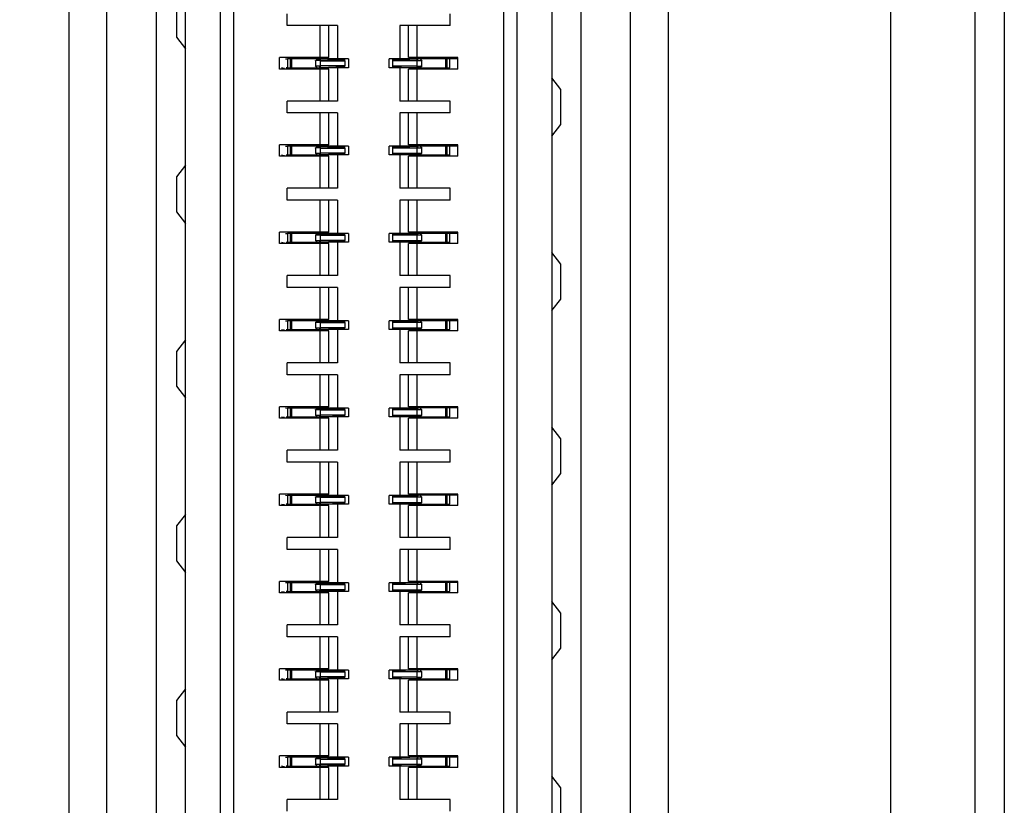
# Model space of a CAD drawing. Header units: inches. Extents: x 0 to 22, y 0 to 17.
# Tile 7 of 41: x 3.346 to 4.012, y 7.735 to 8.267. Entities that reach past the tile are written whole.
import ezdxf

# ---------------------------------------------------------------- set-up
doc = ezdxf.new("R2010")
doc.units = ezdxf.units.IN
doc.header["$LTSCALE"] = 1.21
doc.header["$MEASUREMENT"] = 0
doc.layers.get('0').update_dxf_attribs({"linetype": 'CONTINUOUS'})
doc.layers.add('DIMENSIONS', color=7, linetype='CONTINUOUS')
doc.styles.get("Standard").update_dxf_attribs({"font": 'txt', "width": 0.8})
doc.dimstyles.new('DIMSTYLE_1', dxfattribs={"dimtxt": 0.125, "dimasz": 0.18, "dimexe": 0.18, "dimexo": 0.0625, "dimgap": 0.09, "dimtad": 0, "dimtih": 1, "dimtoh": 1, "dimdec": 3, "dimzin": 4, "dimdsep": 46, "dimtxsty": 'STANDARD', "dimblk": '_FILLED', "dimblk1": '_FILLED', "dimblk2": '_FILLED', "dimcen": 0.09, "dimadec": 0, "dimazin": 0, "dimtp": 0.01, "dimtm": 0.01, "dimtfac": 1, "dimtdec": 3, "dimtofl": 0, "dimtmove": 0, "dimatfit": 3, "dimldrblk": '_FILLED', "dimfxl": 1, "dimtolj": 1, "dimtzin": 4, "dimarcsym": 0})

# ---------------------------------------------------------------- blocks, each defined once
blk = doc.blocks.new('*D3')
at = {"layer": 'DIMENSIONS', "color": 2, "linetype": 'CONTINUOUS'}
blk.add_line((3.3946, 9.15266), (2.54481, 9.15266), dxfattribs=at)
at = {"layer": 'DIMENSIONS', "color": 2, "linetype": 'CONTINUOUS', "insert": (2.48231, 9.21516), "char_height": 0.125, "width": 1.325, "attachment_point": 3, "line_spacing_factor": 0.9}
blk.add_mtext('2.500{\\Ftxt.shx;\\W1.000000;\\H0.125000; }[63.51]', dxfattribs=at)
blk = doc.blocks.new('_FILLED')
at = {"color": 0, "linetype": 'BYBLOCK'}
blk.add_solid([(0, 0), (-1, 0.1736), (-1, -0.1736)], dxfattribs=at)
blk = doc.blocks.new('*D4')
at = {"layer": 'DIMENSIONS', "color": 2, "linetype": 'CONTINUOUS'}
blk.add_line((3.45471, 9.79066), (2.54481, 9.79066), dxfattribs=at)
at = {"layer": 'DIMENSIONS', "color": 2, "linetype": 'CONTINUOUS', "insert": (2.48231, 9.85316), "char_height": 0.125, "width": 1.325, "attachment_point": 3, "line_spacing_factor": 0.9}
blk.add_mtext('3.138{\\Ftxt.shx;\\W1.000000;\\H0.125000; }[79.72]', dxfattribs=at)
blk = doc.blocks.new('*D5')
at = {"layer": 'DIMENSIONS', "color": 2, "linetype": 'CONTINUOUS'}
blk.add_line((3.45471, 10.50554), (2.54481, 10.50554), dxfattribs=at)
at = {"layer": 'DIMENSIONS', "color": 2, "linetype": 'CONTINUOUS', "insert": (2.48231, 10.56804), "char_height": 0.125, "width": 1.325, "attachment_point": 3, "line_spacing_factor": 0.9}
blk.add_mtext('3.853{\\Ftxt.shx;\\W1.000000;\\H0.125000; }[97.88]', dxfattribs=at)

msp = doc.modelspace()

# ---------------------------------------------------------------- linework, layer by layer
at = {"color": 6, "linetype": 'CONTINUOUS'}
for p, q in [((4.01231, 11.59618), (4.01231, 6.53018)), ((3.93531, 11.51918), (3.93531, 6.60718)), ((3.75937, 7.23731), (3.75937, 9.17826)), ((3.40504, 7.39502), (3.40504, 9.02078)), ((3.6826, 7.42727), (3.6826, 8.98829)), ((3.48181, 8.95428), (3.48181, 7.46129)), ((3.45228, 8.27865), (3.45228, 8.25503)), ((3.52709, 8.2628), (3.52709, 8.27087)), ((3.63732, 8.2628), (3.63732, 8.27087)), ((3.56114, 8.2628), (3.52709, 8.2628)), ((3.54933, 8.24115), (3.54933, 8.2628)), ((3.55524, 8.24115), (3.55524, 8.2628)), ((3.56114, 8.2628), (3.56114, 8.24036)), ((3.63732, 8.2628), (3.60327, 8.2628)), ((3.60327, 8.2628), (3.60327, 8.24036)), ((3.60917, 8.24115), (3.60917, 8.2628)), ((3.61508, 8.24115), (3.61508, 8.2628)), ((3.45228, 8.25503), (3.45819, 8.24715)), ((3.55524, 8.24115), (3.52177, 8.24115)), ((3.52177, 8.23347), (3.52177, 8.24115)), ((3.52589, 8.24038), (3.52722, 8.24031)), ((3.54741, 8.24026), (3.52721, 8.24026)), ((3.52722, 8.24031), (3.52722, 8.23631)), ((3.52722, 8.23631), (3.52722, 8.23431)), ((3.53024, 8.23436), (3.53024, 8.24026)), ((3.54633, 8.23923), (3.5462, 8.2391)), ((3.54631, 8.23908), (3.54631, 8.23554)), ((3.54631, 8.23554), (3.54969, 8.23554)), ((3.54741, 8.23436), (3.54631, 8.23554)), ((3.54969, 8.23554), (3.54877, 8.23436)), ((3.54969, 8.23554), (3.54969, 8.23908)), ((3.56859, 8.24026), (3.56607, 8.24026)), ((3.56862, 8.24026), (3.56862, 8.23436)), ((3.59579, 8.24026), (3.59579, 8.23436)), ((3.59834, 8.24026), (3.59599, 8.24026)), ((3.64264, 8.24115), (3.60917, 8.24115)), ((3.61472, 8.23908), (3.61564, 8.24026)), ((3.6181, 8.23908), (3.61472, 8.23908)), ((3.61472, 8.23908), (3.61472, 8.23554)), ((3.64264, 8.24036), (3.61564, 8.24026)), ((3.617, 8.24026), (3.6181, 8.23908)), ((3.61804, 8.23535), (3.61819, 8.2355)), ((3.6181, 8.23554), (3.6181, 8.23908)), ((3.63417, 8.24026), (3.63417, 8.23436)), ((3.64264, 8.23347), (3.64264, 8.24115)), ((3.55524, 8.23347), (3.52177, 8.23347)), ((3.52536, 8.23387), (3.5233, 8.2342)), ((3.52722, 8.23431), (3.52629, 8.23426)), ((3.52721, 8.23436), (3.54877, 8.23436)), ((3.54933, 8.21182), (3.54933, 8.23347)), ((3.55524, 8.21182), (3.55524, 8.23347)), ((3.56114, 8.23426), (3.56114, 8.21182)), ((3.56859, 8.23436), (3.56607, 8.23436)), ((3.59834, 8.23436), (3.59599, 8.23436)), ((3.60327, 8.23426), (3.60327, 8.21182)), ((3.64264, 8.23347), (3.60917, 8.23347)), ((3.60917, 8.21182), (3.60917, 8.23347)), ((3.61508, 8.21182), (3.61508, 8.23347)), ((3.61714, 8.23436), (3.6372, 8.23436)), ((3.71213, 8.21959), (3.70622, 8.22747)), ((3.71213, 8.19597), (3.71213, 8.21959)), ((3.56114, 8.21182), (3.52709, 8.21182)), ((3.52709, 8.20375), (3.52709, 8.21182)), ((3.63732, 8.21182), (3.60327, 8.21182)), ((3.63732, 8.20375), (3.63732, 8.21182)), ((3.56114, 8.20375), (3.52709, 8.20375)), ((3.54933, 8.18209), (3.54933, 8.20375)), ((3.55524, 8.18209), (3.55524, 8.20375)), ((3.56114, 8.20375), (3.56114, 8.18131)), ((3.63732, 8.20375), (3.60327, 8.20375)), ((3.60327, 8.20375), (3.60327, 8.18131)), ((3.60917, 8.18209), (3.60917, 8.20375)), ((3.61508, 8.18209), (3.61508, 8.20375)), ((3.70622, 8.1881), (3.71213, 8.19597)), ((3.55524, 8.18209), (3.52177, 8.18209)), ((3.52177, 8.17442), (3.52177, 8.18209)), ((3.64264, 8.18209), (3.60917, 8.18209)), ((3.64264, 8.17442), (3.64264, 8.18209)), ((3.52536, 8.17481), (3.5233, 8.17515)), ((3.52589, 8.18132), (3.52722, 8.18126)), ((3.52722, 8.17525), (3.52629, 8.1752)), ((3.54741, 8.18121), (3.52721, 8.18121)), ((3.52721, 8.1753), (3.54877, 8.1753)), ((3.52722, 8.18126), (3.52722, 8.17725)), ((3.52722, 8.17725), (3.52722, 8.17525)), ((3.53024, 8.1753), (3.53024, 8.18121)), ((3.54633, 8.18018), (3.5462, 8.18004)), ((3.54631, 8.18003), (3.54631, 8.17648)), ((3.54631, 8.17648), (3.54969, 8.17648)), ((3.54741, 8.1753), (3.54631, 8.17648)), ((3.54969, 8.17648), (3.54877, 8.1753)), ((3.54969, 8.17648), (3.54969, 8.18003)), ((3.56114, 8.1752), (3.56114, 8.15276)), ((3.56859, 8.18121), (3.56607, 8.18121)), ((3.56859, 8.1753), (3.56607, 8.1753)), ((3.56862, 8.18121), (3.56862, 8.1753)), ((3.59579, 8.18121), (3.59579, 8.1753)), ((3.59834, 8.18121), (3.59599, 8.18121)), ((3.59834, 8.1753), (3.59599, 8.1753)), ((3.60327, 8.1752), (3.60327, 8.15276)), ((3.61472, 8.18003), (3.61564, 8.18121)), ((3.6181, 8.18003), (3.61472, 8.18003)), ((3.61472, 8.18003), (3.61472, 8.17648)), ((3.64264, 8.18131), (3.61564, 8.18121)), ((3.617, 8.18121), (3.6181, 8.18003)), ((3.61714, 8.1753), (3.6372, 8.1753)), ((3.61804, 8.17629), (3.61819, 8.17645)), ((3.6181, 8.17648), (3.6181, 8.18003)), ((3.63417, 8.18121), (3.63417, 8.1753)), ((3.45819, 8.16841), (3.45228, 8.16054)), ((3.55524, 8.17442), (3.52177, 8.17442)), ((3.54933, 8.15276), (3.54933, 8.17442)), ((3.55524, 8.15276), (3.55524, 8.17442)), ((3.64264, 8.17442), (3.60917, 8.17442)), ((3.60917, 8.15276), (3.60917, 8.17442)), ((3.61508, 8.15276), (3.61508, 8.17442)), ((3.45228, 8.16054), (3.45228, 8.13692)), ((3.56114, 8.15276), (3.52709, 8.15276)), ((3.52709, 8.14469), (3.52709, 8.15276)), ((3.63732, 8.15276), (3.60327, 8.15276)), ((3.63732, 8.14469), (3.63732, 8.15276)), ((3.56114, 8.14469), (3.52709, 8.14469)), ((3.54933, 8.12304), (3.54933, 8.14469)), ((3.55524, 8.12304), (3.55524, 8.14469)), ((3.56114, 8.14469), (3.56114, 8.12225)), ((3.63732, 8.14469), (3.60327, 8.14469)), ((3.60327, 8.14469), (3.60327, 8.12225)), ((3.60917, 8.12304), (3.60917, 8.14469)), ((3.61508, 8.12304), (3.61508, 8.14469)), ((3.45228, 8.13692), (3.45819, 8.12904)), ((3.55524, 8.12304), (3.52177, 8.12304)), ((3.52177, 8.11536), (3.52177, 8.12304)), ((3.52589, 8.12227), (3.52722, 8.1222)), ((3.54741, 8.12215), (3.52721, 8.12215)), ((3.52722, 8.1222), (3.52722, 8.1182)), ((3.53024, 8.11625), (3.53024, 8.12215)), ((3.56859, 8.12215), (3.56607, 8.12215)), ((3.56862, 8.12215), (3.56862, 8.11625)), ((3.59579, 8.12215), (3.59579, 8.11625)), ((3.59834, 8.12215), (3.59599, 8.12215)), ((3.64264, 8.12304), (3.60917, 8.12304)), ((3.61472, 8.12097), (3.61564, 8.12215)), ((3.64264, 8.12225), (3.61564, 8.12215)), ((3.617, 8.12215), (3.6181, 8.12097)), ((3.63417, 8.12215), (3.63417, 8.11625)), ((3.64264, 8.11536), (3.64264, 8.12304)), ((3.55524, 8.11536), (3.52177, 8.11536)), ((3.52536, 8.11576), (3.5233, 8.11609)), ((3.52722, 8.1162), (3.52629, 8.11615)), ((3.52721, 8.11625), (3.54877, 8.11625)), ((3.52722, 8.1182), (3.52722, 8.1162)), ((3.54633, 8.12112), (3.5462, 8.12099)), ((3.54631, 8.12097), (3.54631, 8.11743)), ((3.54631, 8.11743), (3.54969, 8.11743)), ((3.54741, 8.11625), (3.54631, 8.11743)), ((3.54969, 8.11743), (3.54877, 8.11625)), ((3.54933, 8.09371), (3.54933, 8.11536)), ((3.54969, 8.11743), (3.54969, 8.12097)), ((3.55524, 8.09371), (3.55524, 8.11536)), ((3.56114, 8.11615), (3.56114, 8.09371)), ((3.56859, 8.11625), (3.56607, 8.11625)), ((3.59834, 8.11625), (3.59599, 8.11625)), ((3.60327, 8.11615), (3.60327, 8.09371)), ((3.64264, 8.11536), (3.60917, 8.11536)), ((3.60917, 8.09371), (3.60917, 8.11536)), ((3.6181, 8.12097), (3.61472, 8.12097)), ((3.61472, 8.12097), (3.61472, 8.11743)), ((3.61508, 8.09371), (3.61508, 8.11536)), ((3.61714, 8.11625), (3.6372, 8.11625)), ((3.61804, 8.11724), (3.61819, 8.11739)), ((3.6181, 8.11743), (3.6181, 8.12097)), ((3.71213, 8.10148), (3.70622, 8.10936)), ((3.71213, 8.07786), (3.71213, 8.10148)), ((3.56114, 8.09371), (3.52709, 8.09371)), ((3.52709, 8.08564), (3.52709, 8.09371)), ((3.63732, 8.09371), (3.60327, 8.09371)), ((3.63732, 8.08564), (3.63732, 8.09371)), ((3.56114, 8.08564), (3.52709, 8.08564)), ((3.54933, 8.06398), (3.54933, 8.08564)), ((3.55524, 8.06398), (3.55524, 8.08564)), ((3.56114, 8.08564), (3.56114, 8.0632)), ((3.63732, 8.08564), (3.60327, 8.08564)), ((3.60327, 8.08564), (3.60327, 8.0632)), ((3.60917, 8.06398), (3.60917, 8.08564)), ((3.61508, 8.06398), (3.61508, 8.08564)), ((3.70622, 8.06999), (3.71213, 8.07786)), ((3.55524, 8.06398), (3.52177, 8.06398)), ((3.52177, 8.05631), (3.52177, 8.06398)), ((3.52589, 8.06321), (3.52722, 8.06315)), ((3.54741, 8.0631), (3.52721, 8.0631)), ((3.52722, 8.06315), (3.52722, 8.05914)), ((3.53024, 8.05719), (3.53024, 8.0631)), ((3.54633, 8.06207), (3.5462, 8.06193)), ((3.54631, 8.06192), (3.54631, 8.05837)), ((3.54969, 8.05837), (3.54969, 8.06192)), ((3.56859, 8.0631), (3.56607, 8.0631)), ((3.56862, 8.0631), (3.56862, 8.05719)), ((3.59579, 8.0631), (3.59579, 8.05719)), ((3.59834, 8.0631), (3.59599, 8.0631)), ((3.64264, 8.06398), (3.60917, 8.06398)), ((3.61472, 8.06192), (3.61564, 8.0631)), ((3.6181, 8.06192), (3.61472, 8.06192)), ((3.61472, 8.06192), (3.61472, 8.05837)), ((3.64264, 8.0632), (3.61564, 8.0631)), ((3.617, 8.0631), (3.6181, 8.06192)), ((3.6181, 8.05837), (3.6181, 8.06192)), ((3.63417, 8.0631), (3.63417, 8.05719)), ((3.64264, 8.05631), (3.64264, 8.06398)), ((3.55524, 8.05631), (3.52177, 8.05631)), ((3.52536, 8.0567), (3.5233, 8.05704)), ((3.52722, 8.05714), (3.52629, 8.05709)), ((3.52721, 8.05719), (3.54877, 8.05719)), ((3.52722, 8.05914), (3.52722, 8.05714)), ((3.54631, 8.05837), (3.54969, 8.05837)), ((3.54741, 8.05719), (3.54631, 8.05837)), ((3.54969, 8.05837), (3.54877, 8.05719)), ((3.54933, 8.03465), (3.54933, 8.05631)), ((3.55524, 8.03465), (3.55524, 8.05631)), ((3.56114, 8.05709), (3.56114, 8.03465)), ((3.56859, 8.05719), (3.56607, 8.05719)), ((3.59834, 8.05719), (3.59599, 8.05719)), ((3.60327, 8.05709), (3.60327, 8.03465)), ((3.64264, 8.05631), (3.60917, 8.05631)), ((3.60917, 8.03465), (3.60917, 8.05631)), ((3.61508, 8.03465), (3.61508, 8.05631)), ((3.61714, 8.05719), (3.6372, 8.05719)), ((3.61804, 8.05818), (3.61819, 8.05834)), ((3.45819, 8.0503), (3.45228, 8.04243)), ((3.45228, 8.04243), (3.45228, 8.01881)), ((3.56114, 8.03465), (3.52709, 8.03465)), ((3.52709, 8.02658), (3.52709, 8.03465)), ((3.63732, 8.03465), (3.60327, 8.03465)), ((3.63732, 8.02658), (3.63732, 8.03465)), ((3.56114, 8.02658), (3.52709, 8.02658)), ((3.54933, 8.00493), (3.54933, 8.02658)), ((3.55524, 8.00493), (3.55524, 8.02658)), ((3.56114, 8.02658), (3.56114, 8.00414)), ((3.63732, 8.02658), (3.60327, 8.02658)), ((3.60327, 8.02658), (3.60327, 8.00414)), ((3.60917, 8.00493), (3.60917, 8.02658)), ((3.61508, 8.00493), (3.61508, 8.02658)), ((3.45228, 8.01881), (3.45819, 8.01093)), ((3.55524, 8.00493), (3.52177, 8.00493)), ((3.52177, 7.99725), (3.52177, 8.00493)), ((3.52589, 8.00416), (3.52722, 8.00409)), ((3.54741, 8.00404), (3.52721, 8.00404)), ((3.52722, 8.00409), (3.52722, 8.00009)), ((3.53024, 7.99814), (3.53024, 8.00404)), ((3.54633, 8.00301), (3.5462, 8.00288)), ((3.54631, 8.00286), (3.54631, 7.99932)), ((3.54969, 7.99932), (3.54969, 8.00286)), ((3.56859, 8.00404), (3.56607, 8.00404)), ((3.56862, 8.00404), (3.56862, 7.99814)), ((3.59579, 8.00404), (3.59579, 7.99814)), ((3.59834, 8.00404), (3.59599, 8.00404)), ((3.64264, 8.00493), (3.60917, 8.00493)), ((3.61472, 8.00286), (3.61564, 8.00404)), ((3.6181, 8.00286), (3.61472, 8.00286)), ((3.61472, 8.00286), (3.61472, 7.99932)), ((3.64264, 8.00414), (3.61564, 8.00404)), ((3.617, 8.00404), (3.6181, 8.00286)), ((3.6181, 7.99932), (3.6181, 8.00286)), ((3.63417, 8.00404), (3.63417, 7.99814)), ((3.64264, 7.99725), (3.64264, 8.00493)), ((3.55524, 7.99725), (3.52177, 7.99725)), ((3.52536, 7.99764), (3.5233, 7.99798)), ((3.52722, 7.99809), (3.52629, 7.99804)), ((3.52721, 7.99814), (3.54877, 7.99814)), ((3.52722, 8.00009), (3.52722, 7.99809)), ((3.54631, 7.99932), (3.54969, 7.99932)), ((3.54741, 7.99814), (3.54631, 7.99932)), ((3.54969, 7.99932), (3.54877, 7.99814)), ((3.54933, 7.9756), (3.54933, 7.99725)), ((3.55524, 7.9756), (3.55524, 7.99725)), ((3.56114, 7.99804), (3.56114, 7.9756)), ((3.56859, 7.99814), (3.56607, 7.99814)), ((3.59834, 7.99814), (3.59599, 7.99814)), ((3.60327, 7.99804), (3.60327, 7.9756)), ((3.64264, 7.99725), (3.60917, 7.99725)), ((3.60917, 7.9756), (3.60917, 7.99725)), ((3.61508, 7.9756), (3.61508, 7.99725)), ((3.61714, 7.99814), (3.6372, 7.99814)), ((3.61804, 7.99913), (3.61819, 7.99928)), ((3.71213, 7.98337), (3.70622, 7.99125)), ((3.71213, 7.95975), (3.71213, 7.98337)), ((3.56114, 7.9756), (3.52709, 7.9756)), ((3.52709, 7.96753), (3.52709, 7.9756)), ((3.63732, 7.9756), (3.60327, 7.9756)), ((3.63732, 7.96753), (3.63732, 7.9756)), ((3.56114, 7.96753), (3.52709, 7.96753)), ((3.54933, 7.94587), (3.54933, 7.96753)), ((3.55524, 7.94587), (3.55524, 7.96753)), ((3.56114, 7.96753), (3.56114, 7.94509)), ((3.63732, 7.96753), (3.60327, 7.96753)), ((3.60327, 7.96753), (3.60327, 7.94509)), ((3.60917, 7.94587), (3.60917, 7.96753)), ((3.61508, 7.94587), (3.61508, 7.96753)), ((3.70622, 7.95188), (3.71213, 7.95975)), ((3.55524, 7.94587), (3.52177, 7.94587)), ((3.52177, 7.9382), (3.52177, 7.94587)), ((3.52589, 7.9451), (3.52722, 7.94504)), ((3.54741, 7.94499), (3.52721, 7.94499)), ((3.52722, 7.94504), (3.52722, 7.94103)), ((3.53024, 7.93908), (3.53024, 7.94499)), ((3.54633, 7.94396), (3.5462, 7.94382)), ((3.54631, 7.94381), (3.54631, 7.94026)), ((3.54969, 7.94026), (3.54969, 7.94381)), ((3.56859, 7.94499), (3.56607, 7.94499)), ((3.56862, 7.94499), (3.56862, 7.93908)), ((3.59579, 7.94499), (3.59579, 7.93908)), ((3.59834, 7.94499), (3.59599, 7.94499)), ((3.64264, 7.94587), (3.60917, 7.94587)), ((3.61472, 7.94381), (3.61564, 7.94499)), ((3.6181, 7.94381), (3.61472, 7.94381)), ((3.61472, 7.94381), (3.61472, 7.94026)), ((3.64264, 7.94509), (3.61564, 7.94499)), ((3.617, 7.94499), (3.6181, 7.94381)), ((3.6181, 7.94026), (3.6181, 7.94381)), ((3.63417, 7.94499), (3.63417, 7.93908)), ((3.64264, 7.9382), (3.64264, 7.94587)), ((3.55524, 7.9382), (3.52177, 7.9382)), ((3.52536, 7.93859), (3.5233, 7.93893)), ((3.52722, 7.93903), (3.52629, 7.93898)), ((3.52721, 7.93908), (3.54877, 7.93908)), ((3.52722, 7.94103), (3.52722, 7.93903)), ((3.54631, 7.94026), (3.54969, 7.94026)), ((3.54741, 7.93908), (3.54631, 7.94026)), ((3.54969, 7.94026), (3.54877, 7.93908)), ((3.54933, 7.91654), (3.54933, 7.9382)), ((3.55524, 7.91654), (3.55524, 7.9382)), ((3.56114, 7.93898), (3.56114, 7.91654)), ((3.56859, 7.93908), (3.56607, 7.93908)), ((3.59834, 7.93908), (3.59599, 7.93908)), ((3.60327, 7.93898), (3.60327, 7.91654)), ((3.64264, 7.9382), (3.60917, 7.9382)), ((3.60917, 7.91654), (3.60917, 7.9382)), ((3.61508, 7.91654), (3.61508, 7.9382)), ((3.61714, 7.93908), (3.6372, 7.93908)), ((3.61804, 7.94007), (3.61819, 7.94022)), ((3.45819, 7.93219), (3.45228, 7.92432)), ((3.45228, 7.92432), (3.45228, 7.9007)), ((3.56114, 7.91654), (3.52709, 7.91654)), ((3.52709, 7.90847), (3.52709, 7.91654)), ((3.63732, 7.91654), (3.60327, 7.91654)), ((3.63732, 7.90847), (3.63732, 7.91654)), ((3.56114, 7.90847), (3.52709, 7.90847)), ((3.54933, 7.88682), (3.54933, 7.90847)), ((3.55524, 7.88682), (3.55524, 7.90847)), ((3.56114, 7.90847), (3.56114, 7.88603)), ((3.63732, 7.90847), (3.60327, 7.90847)), ((3.60327, 7.90847), (3.60327, 7.88603)), ((3.60917, 7.88682), (3.60917, 7.90847)), ((3.61508, 7.88682), (3.61508, 7.90847)), ((3.45228, 7.9007), (3.45819, 7.89282)), ((3.55524, 7.88682), (3.52177, 7.88682)), ((3.52177, 7.87914), (3.52177, 7.88682)), ((3.52589, 7.88605), (3.52722, 7.88598)), ((3.54741, 7.88593), (3.52721, 7.88593)), ((3.52722, 7.88598), (3.52722, 7.88198)), ((3.52722, 7.88198), (3.52722, 7.87998)), ((3.53024, 7.88003), (3.53024, 7.88593)), ((3.54633, 7.8849), (3.5462, 7.88477)), ((3.54631, 7.88475), (3.54631, 7.88121)), ((3.54969, 7.88121), (3.54969, 7.88475)), ((3.56859, 7.88593), (3.56607, 7.88593)), ((3.56862, 7.88593), (3.56862, 7.88003)), ((3.59579, 7.88593), (3.59579, 7.88003)), ((3.59834, 7.88593), (3.59599, 7.88593)), ((3.64264, 7.88682), (3.60917, 7.88682)), ((3.61472, 7.88475), (3.61564, 7.88593)), ((3.6181, 7.88475), (3.61472, 7.88475)), ((3.61472, 7.88475), (3.61472, 7.88121)), ((3.64264, 7.88603), (3.61564, 7.88593)), ((3.617, 7.88593), (3.6181, 7.88475)), ((3.6181, 7.88121), (3.6181, 7.88475)), ((3.63417, 7.88593), (3.63417, 7.88003)), ((3.64264, 7.87914), (3.64264, 7.88682)), ((3.55524, 7.87914), (3.52177, 7.87914)), ((3.52536, 7.87953), (3.5233, 7.87987)), ((3.52722, 7.87998), (3.52629, 7.87993)), ((3.52721, 7.88003), (3.54877, 7.88003)), ((3.54631, 7.88121), (3.54969, 7.88121)), ((3.54741, 7.88003), (3.54631, 7.88121)), ((3.54969, 7.88121), (3.54877, 7.88003)), ((3.54933, 7.85749), (3.54933, 7.87914)), ((3.55524, 7.85749), (3.55524, 7.87914)), ((3.56114, 7.87993), (3.56114, 7.85749)), ((3.56859, 7.88003), (3.56607, 7.88003)), ((3.59834, 7.88003), (3.59599, 7.88003)), ((3.60327, 7.87993), (3.60327, 7.85749)), ((3.64264, 7.87914), (3.60917, 7.87914)), ((3.60917, 7.85749), (3.60917, 7.87914)), ((3.61508, 7.85749), (3.61508, 7.87914)), ((3.61714, 7.88003), (3.6372, 7.88003)), ((3.61804, 7.88102), (3.61819, 7.88117)), ((3.71213, 7.86526), (3.70622, 7.87314)), ((3.71213, 7.84164), (3.71213, 7.86526)), ((3.56114, 7.85749), (3.52709, 7.85749)), ((3.52709, 7.84942), (3.52709, 7.85749)), ((3.63732, 7.85749), (3.60327, 7.85749)), ((3.63732, 7.84942), (3.63732, 7.85749)), ((3.56114, 7.84942), (3.52709, 7.84942)), ((3.54933, 7.82776), (3.54933, 7.84942)), ((3.55524, 7.82776), (3.55524, 7.84942)), ((3.56114, 7.84942), (3.56114, 7.82698)), ((3.63732, 7.84942), (3.60327, 7.84942)), ((3.60327, 7.84942), (3.60327, 7.82698)), ((3.60917, 7.82776), (3.60917, 7.84942)), ((3.61508, 7.82776), (3.61508, 7.84942)), ((3.70622, 7.83377), (3.71213, 7.84164)), ((3.55524, 7.82776), (3.52177, 7.82776)), ((3.52177, 7.82009), (3.52177, 7.82776)), ((3.52589, 7.82699), (3.52722, 7.82693)), ((3.54741, 7.82688), (3.52721, 7.82688)), ((3.52722, 7.82693), (3.52722, 7.82292)), ((3.52722, 7.82292), (3.52722, 7.82092)), ((3.53024, 7.82097), (3.53024, 7.82688)), ((3.54633, 7.82585), (3.5462, 7.82571)), ((3.54631, 7.8257), (3.54631, 7.82215)), ((3.54631, 7.82215), (3.54969, 7.82215)), ((3.54741, 7.82097), (3.54631, 7.82215)), ((3.54969, 7.82215), (3.54877, 7.82097)), ((3.54969, 7.82215), (3.54969, 7.8257)), ((3.56859, 7.82688), (3.56607, 7.82688)), ((3.56862, 7.82688), (3.56862, 7.82097)), ((3.59579, 7.82688), (3.59579, 7.82097)), ((3.59834, 7.82688), (3.59599, 7.82688)), ((3.64264, 7.82776), (3.60917, 7.82776)), ((3.61472, 7.8257), (3.61564, 7.82688)), ((3.6181, 7.8257), (3.61472, 7.8257)), ((3.61472, 7.8257), (3.61472, 7.82215)), ((3.64264, 7.82698), (3.61564, 7.82688)), ((3.617, 7.82688), (3.6181, 7.8257)), ((3.61804, 7.82196), (3.61819, 7.82211)), ((3.6181, 7.82215), (3.6181, 7.8257)), ((3.63417, 7.82688), (3.63417, 7.82097)), ((3.64264, 7.82009), (3.64264, 7.82776)), ((3.55524, 7.82009), (3.52177, 7.82009)), ((3.52536, 7.82048), (3.5233, 7.82081)), ((3.52722, 7.82092), (3.52629, 7.82087)), ((3.52721, 7.82097), (3.54877, 7.82097)), ((3.54933, 7.79843), (3.54933, 7.82009)), ((3.55524, 7.79843), (3.55524, 7.82009)), ((3.56114, 7.82087), (3.56114, 7.79843)), ((3.56859, 7.82097), (3.56607, 7.82097)), ((3.59834, 7.82097), (3.59599, 7.82097)), ((3.60327, 7.82087), (3.60327, 7.79843)), ((3.64264, 7.82009), (3.60917, 7.82009)), ((3.60917, 7.79843), (3.60917, 7.82009)), ((3.61508, 7.79843), (3.61508, 7.82009)), ((3.61714, 7.82097), (3.6372, 7.82097)), ((3.45819, 7.81408), (3.45228, 7.80621)), ((3.45228, 7.80621), (3.45228, 7.78259)), ((3.56114, 7.79843), (3.52709, 7.79843)), ((3.52709, 7.79036), (3.52709, 7.79843)), ((3.63732, 7.79843), (3.60327, 7.79843)), ((3.63732, 7.79036), (3.63732, 7.79843)), ((3.56114, 7.79036), (3.52709, 7.79036)), ((3.54933, 7.76871), (3.54933, 7.79036)), ((3.55524, 7.76871), (3.55524, 7.79036)), ((3.56114, 7.79036), (3.56114, 7.76792)), ((3.63732, 7.79036), (3.60327, 7.79036)), ((3.60327, 7.79036), (3.60327, 7.76792)), ((3.60917, 7.76871), (3.60917, 7.79036)), ((3.61508, 7.76871), (3.61508, 7.79036)), ((3.45228, 7.78259), (3.45819, 7.77471)), ((3.55524, 7.76871), (3.52177, 7.76871)), ((3.52177, 7.76103), (3.52177, 7.76871)), ((3.64264, 7.76871), (3.60917, 7.76871)), ((3.64264, 7.76103), (3.64264, 7.76871)), ((3.52536, 7.76142), (3.5233, 7.76176)), ((3.52589, 7.76794), (3.52722, 7.76787)), ((3.52722, 7.76187), (3.52629, 7.76182)), ((3.54741, 7.76782), (3.52721, 7.76782)), ((3.52721, 7.76192), (3.54877, 7.76192)), ((3.52722, 7.76787), (3.52722, 7.76387)), ((3.52722, 7.76387), (3.52722, 7.76187)), ((3.53024, 7.76192), (3.53024, 7.76782)), ((3.54633, 7.76679), (3.5462, 7.76665)), ((3.54631, 7.76664), (3.54631, 7.7631)), ((3.54631, 7.7631), (3.54969, 7.7631)), ((3.54741, 7.76192), (3.54631, 7.7631)), ((3.54969, 7.7631), (3.54877, 7.76192)), ((3.54969, 7.7631), (3.54969, 7.76664)), ((3.56114, 7.76182), (3.56114, 7.73938)), ((3.56859, 7.76782), (3.56607, 7.76782)), ((3.56859, 7.76192), (3.56607, 7.76192)), ((3.56862, 7.76782), (3.56862, 7.76192)), ((3.59579, 7.76782), (3.59579, 7.76192)), ((3.59834, 7.76782), (3.59599, 7.76782)), ((3.59834, 7.76192), (3.59599, 7.76192)), ((3.60327, 7.76182), (3.60327, 7.73938)), ((3.61472, 7.76664), (3.61564, 7.76782)), ((3.6181, 7.76664), (3.61472, 7.76664)), ((3.61472, 7.76664), (3.61472, 7.7631)), ((3.64264, 7.76792), (3.61564, 7.76782)), ((3.617, 7.76782), (3.6181, 7.76664)), ((3.61714, 7.76192), (3.6372, 7.76192)), ((3.61804, 7.76291), (3.61819, 7.76306)), ((3.6181, 7.7631), (3.6181, 7.76664)), ((3.63417, 7.76782), (3.63417, 7.76192)), ((3.55524, 7.76103), (3.52177, 7.76103)), ((3.54933, 7.73938), (3.54933, 7.76103)), ((3.55524, 7.73938), (3.55524, 7.76103)), ((3.64264, 7.76103), (3.60917, 7.76103)), ((3.60917, 7.73938), (3.60917, 7.76103)), ((3.61508, 7.73938), (3.61508, 7.76103)), ((3.71213, 7.74715), (3.70622, 7.75503)), ((3.71213, 7.72353), (3.71213, 7.74715)), ((3.56114, 7.73938), (3.52709, 7.73938)), ((3.52709, 7.73131), (3.52709, 7.73938)), ((3.63732, 7.73938), (3.60327, 7.73938)), ((3.63732, 7.73131), (3.63732, 7.73938))]:
    msp.add_line(p, q, dxfattribs=at)
at = {"color": 9, "linetype": 'CONTINUOUS'}
for p, q in [((3.99248, 6.65741), (3.99248, 11.46895)), ((3.70622, 8.98829), (3.70622, 7.42727)), ((3.72591, 7.42727), (3.72591, 8.98829)), ((3.67374, 7.44256), (3.67374, 8.97301)), ((3.4385, 8.95428), (3.4385, 7.46129)), ((3.45819, 7.46129), (3.45819, 8.95428)), ((3.49067, 8.94072), (3.49067, 7.47484)), ((3.52914, 8.24026), (3.52914, 8.23436)), ((3.54877, 8.24026), (3.54969, 8.23908)), ((3.56607, 8.23908), (3.56607, 8.23554)), ((3.59834, 8.23908), (3.59834, 8.23554)), ((3.61564, 8.23436), (3.61472, 8.23554)), ((3.63527, 8.23436), (3.63527, 8.24026)), ((3.63718, 8.23831), (3.63718, 8.24032)), ((3.63718, 8.2343), (3.63718, 8.23831)), ((3.52914, 8.18121), (3.52914, 8.1753)), ((3.54877, 8.18121), (3.54969, 8.18003)), ((3.56607, 8.18003), (3.56607, 8.17648)), ((3.59834, 8.18003), (3.59834, 8.17648)), ((3.61564, 8.1753), (3.61472, 8.17648)), ((3.63527, 8.1753), (3.63527, 8.18121)), ((3.63718, 8.17926), (3.63718, 8.18126)), ((3.63718, 8.17525), (3.63718, 8.17926)), ((3.52914, 8.12215), (3.52914, 8.11625)), ((3.54877, 8.12215), (3.54969, 8.12097)), ((3.63527, 8.11625), (3.63527, 8.12215)), ((3.63718, 8.1202), (3.63718, 8.12221)), ((3.56607, 8.12097), (3.56607, 8.11743)), ((3.59834, 8.12097), (3.59834, 8.11743)), ((3.61564, 8.11625), (3.61472, 8.11743)), ((3.63718, 8.11619), (3.63718, 8.1202)), ((3.52914, 8.0631), (3.52914, 8.05719)), ((3.54877, 8.0631), (3.54969, 8.06192)), ((3.56607, 8.06192), (3.56607, 8.05837)), ((3.59834, 8.06192), (3.59834, 8.05837)), ((3.63527, 8.05719), (3.63527, 8.0631)), ((3.63718, 8.06115), (3.63718, 8.06315)), ((3.61564, 8.05719), (3.61472, 8.05837)), ((3.63718, 8.05714), (3.63718, 8.06115)), ((3.52914, 8.00404), (3.52914, 7.99814)), ((3.54877, 8.00404), (3.54969, 8.00286)), ((3.56607, 8.00286), (3.56607, 7.99932)), ((3.59834, 8.00286), (3.59834, 7.99932)), ((3.63527, 7.99814), (3.63527, 8.00404)), ((3.63718, 8.00209), (3.63718, 8.00409)), ((3.63718, 7.99808), (3.63718, 8.00209)), ((3.61564, 7.99814), (3.61472, 7.99932)), ((3.52914, 7.94499), (3.52914, 7.93908)), ((3.54877, 7.94499), (3.54969, 7.94381)), ((3.56607, 7.94381), (3.56607, 7.94026)), ((3.59834, 7.94381), (3.59834, 7.94026)), ((3.63527, 7.93908), (3.63527, 7.94499)), ((3.63718, 7.94304), (3.63718, 7.94504)), ((3.63718, 7.93903), (3.63718, 7.94304)), ((3.61564, 7.93908), (3.61472, 7.94026)), ((3.52914, 7.88593), (3.52914, 7.88003)), ((3.54877, 7.88593), (3.54969, 7.88475)), ((3.56607, 7.88475), (3.56607, 7.88121)), ((3.59834, 7.88475), (3.59834, 7.88121)), ((3.63527, 7.88003), (3.63527, 7.88593)), ((3.63718, 7.88398), (3.63718, 7.88598)), ((3.63718, 7.87997), (3.63718, 7.88398)), ((3.61564, 7.88003), (3.61472, 7.88121)), ((3.52914, 7.82688), (3.52914, 7.82097)), ((3.54877, 7.82688), (3.54969, 7.8257)), ((3.56607, 7.8257), (3.56607, 7.82215)), ((3.59834, 7.8257), (3.59834, 7.82215)), ((3.61564, 7.82097), (3.61472, 7.82215)), ((3.63527, 7.82097), (3.63527, 7.82688)), ((3.63718, 7.82493), (3.63718, 7.82693)), ((3.63718, 7.82092), (3.63718, 7.82493)), ((3.52914, 7.76782), (3.52914, 7.76192)), ((3.54877, 7.76782), (3.54969, 7.76664)), ((3.56607, 7.76664), (3.56607, 7.7631)), ((3.59834, 7.76664), (3.59834, 7.7631)), ((3.61564, 7.76192), (3.61472, 7.7631)), ((3.63527, 7.76192), (3.63527, 7.76782)), ((3.63718, 7.76587), (3.63718, 7.76787)), ((3.63718, 7.76186), (3.63718, 7.76587))]:
    msp.add_line(p, q, dxfattribs=at)
at = {"color": 7, "linetype": 'CONTINUOUS'}
for p, q in [((3.78496, 9.19978), (3.78496, 7.21591)), ((3.37945, 7.40953), (3.37945, 9.0062)), ((3.5462, 8.2391), (3.54631, 8.23908)), ((3.5467, 8.23911), (3.54621, 8.2391)), ((3.54741, 8.24026), (3.54631, 8.23908)), ((3.54631, 8.23908), (3.54633, 8.23923)), ((3.54636, 8.23923), (3.54759, 8.23972)), ((3.54874, 8.23912), (3.54639, 8.23912)), ((3.54966, 8.23913), (3.5467, 8.23911)), ((3.56607, 8.24026), (3.54741, 8.24026)), ((3.54759, 8.23972), (3.54875, 8.24029)), ((3.54969, 8.23908), (3.54874, 8.23912)), ((3.54877, 8.24026), (3.5656, 8.23967)), ((3.54877, 8.23436), (3.5656, 8.23495)), ((3.5656, 8.23967), (3.54969, 8.23908)), ((3.54969, 8.23908), (3.56607, 8.23908)), ((3.56607, 8.23554), (3.54969, 8.23554)), ((3.5656, 8.23495), (3.54969, 8.23554)), ((3.56607, 8.23908), (3.56607, 8.24026)), ((3.56607, 8.23436), (3.56607, 8.23554)), ((3.61564, 8.24026), (3.59834, 8.24026)), ((3.59834, 8.24026), (3.59834, 8.23908)), ((3.61472, 8.23908), (3.59834, 8.23908)), ((3.59834, 8.23554), (3.61472, 8.23554)), ((3.59834, 8.23554), (3.59834, 8.23436)), ((3.59881, 8.23967), (3.61564, 8.24026)), ((3.61472, 8.23908), (3.59881, 8.23967)), ((3.61472, 8.23554), (3.59881, 8.23495)), ((3.59881, 8.23495), (3.61564, 8.23436)), ((3.61472, 8.23554), (3.61604, 8.23551)), ((3.61472, 8.23554), (3.61606, 8.23551)), ((3.61604, 8.23551), (3.61738, 8.23552)), ((3.61606, 8.23551), (3.61738, 8.23552)), ((3.6181, 8.23554), (3.617, 8.23436)), ((3.61738, 8.23552), (3.61816, 8.23551)), ((3.61738, 8.23552), (3.61814, 8.2355)), ((3.61801, 8.23535), (3.61741, 8.23508)), ((3.61806, 8.23549), (3.61804, 8.23535)), ((3.61819, 8.2355), (3.61806, 8.23549)), ((3.56607, 8.23436), (3.54877, 8.23436)), ((3.61714, 8.23436), (3.59834, 8.23436)), ((3.5462, 8.18005), (3.54631, 8.18003)), ((3.5467, 8.18006), (3.54621, 8.18005)), ((3.54741, 8.18121), (3.54631, 8.18003)), ((3.54631, 8.18003), (3.54633, 8.18018)), ((3.54636, 8.18017), (3.54759, 8.18066)), ((3.54874, 8.18006), (3.54639, 8.18006)), ((3.54966, 8.18007), (3.5467, 8.18006)), ((3.56607, 8.18121), (3.54741, 8.18121)), ((3.54759, 8.18066), (3.54875, 8.18123)), ((3.54969, 8.18003), (3.54874, 8.18006)), ((3.54877, 8.18121), (3.5656, 8.18062)), ((3.54877, 8.1753), (3.5656, 8.17589)), ((3.56607, 8.1753), (3.54877, 8.1753)), ((3.5656, 8.18062), (3.54969, 8.18003)), ((3.54969, 8.18003), (3.56607, 8.18003)), ((3.56607, 8.17648), (3.54969, 8.17648)), ((3.5656, 8.17589), (3.54969, 8.17648)), ((3.56607, 8.18003), (3.56607, 8.18121)), ((3.56607, 8.1753), (3.56607, 8.17648)), ((3.61564, 8.18121), (3.59834, 8.18121)), ((3.59834, 8.18121), (3.59834, 8.18003)), ((3.61472, 8.18003), (3.59834, 8.18003)), ((3.59834, 8.17648), (3.61472, 8.17648)), ((3.59834, 8.17648), (3.59834, 8.1753)), ((3.61714, 8.1753), (3.59834, 8.1753)), ((3.59881, 8.18062), (3.61564, 8.18121)), ((3.61472, 8.18003), (3.59881, 8.18062)), ((3.61472, 8.17648), (3.59881, 8.17589)), ((3.59881, 8.17589), (3.61564, 8.1753)), ((3.61472, 8.17648), (3.61604, 8.17645)), ((3.61472, 8.17648), (3.61606, 8.17645)), ((3.61604, 8.17645), (3.61738, 8.17646)), ((3.61606, 8.17645), (3.61738, 8.17647)), ((3.6181, 8.17648), (3.617, 8.1753)), ((3.61738, 8.17647), (3.61814, 8.17645)), ((3.61738, 8.17646), (3.61816, 8.17645)), ((3.61801, 8.1763), (3.61741, 8.17602)), ((3.61806, 8.17644), (3.61804, 8.17629)), ((3.61819, 8.17645), (3.61806, 8.17644)), ((3.54741, 8.12215), (3.54631, 8.12097)), ((3.54636, 8.12112), (3.54759, 8.12161)), ((3.56607, 8.12215), (3.54741, 8.12215)), ((3.54759, 8.12161), (3.54875, 8.12218)), ((3.54877, 8.12215), (3.5656, 8.12156)), ((3.5656, 8.12156), (3.54969, 8.12097)), ((3.56607, 8.12097), (3.56607, 8.12215)), ((3.61564, 8.12215), (3.59834, 8.12215)), ((3.59834, 8.12215), (3.59834, 8.12097)), ((3.59881, 8.12156), (3.61564, 8.12215)), ((3.61472, 8.12097), (3.59881, 8.12156)), ((3.5462, 8.12099), (3.54631, 8.12097)), ((3.5467, 8.121), (3.54621, 8.12099)), ((3.54631, 8.12097), (3.54633, 8.12112)), ((3.54874, 8.12101), (3.54639, 8.12101)), ((3.54966, 8.12102), (3.5467, 8.121)), ((3.54969, 8.12097), (3.54874, 8.12101)), ((3.54877, 8.11625), (3.5656, 8.11684)), ((3.56607, 8.11625), (3.54877, 8.11625)), ((3.54969, 8.12097), (3.56607, 8.12097)), ((3.56607, 8.11743), (3.54969, 8.11743)), ((3.5656, 8.11684), (3.54969, 8.11743)), ((3.56607, 8.11625), (3.56607, 8.11743)), ((3.61472, 8.12097), (3.59834, 8.12097)), ((3.59834, 8.11743), (3.61472, 8.11743)), ((3.59834, 8.11743), (3.59834, 8.11625)), ((3.61714, 8.11625), (3.59834, 8.11625)), ((3.61472, 8.11743), (3.59881, 8.11684)), ((3.59881, 8.11684), (3.61564, 8.11625)), ((3.61472, 8.11743), (3.61604, 8.1174)), ((3.61472, 8.11743), (3.61606, 8.1174)), ((3.61604, 8.1174), (3.61738, 8.11741)), ((3.61606, 8.1174), (3.61738, 8.11741)), ((3.6181, 8.11743), (3.617, 8.11625)), ((3.61738, 8.11741), (3.61816, 8.11739)), ((3.61738, 8.11741), (3.61814, 8.11739)), ((3.61801, 8.11724), (3.61741, 8.11697)), ((3.61806, 8.11738), (3.61804, 8.11724)), ((3.61819, 8.11739), (3.61806, 8.11738)), ((3.5462, 8.06194), (3.54631, 8.06192)), ((3.5467, 8.06195), (3.54621, 8.06194)), ((3.54741, 8.0631), (3.54631, 8.06192)), ((3.54631, 8.06192), (3.54633, 8.06207)), ((3.54636, 8.06206), (3.54759, 8.06255)), ((3.54874, 8.06195), (3.54639, 8.06195)), ((3.54966, 8.06196), (3.5467, 8.06195)), ((3.56607, 8.0631), (3.54741, 8.0631)), ((3.54759, 8.06255), (3.54875, 8.06312)), ((3.54969, 8.06192), (3.54874, 8.06195)), ((3.54877, 8.0631), (3.5656, 8.06251)), ((3.5656, 8.06251), (3.54969, 8.06192)), ((3.54969, 8.06192), (3.56607, 8.06192)), ((3.56607, 8.06192), (3.56607, 8.0631)), ((3.61564, 8.0631), (3.59834, 8.0631)), ((3.59834, 8.0631), (3.59834, 8.06192)), ((3.61472, 8.06192), (3.59834, 8.06192)), ((3.59881, 8.06251), (3.61564, 8.0631)), ((3.61472, 8.06192), (3.59881, 8.06251)), ((3.54877, 8.05719), (3.5656, 8.05778)), ((3.56607, 8.05719), (3.54877, 8.05719)), ((3.56607, 8.05837), (3.54969, 8.05837)), ((3.5656, 8.05778), (3.54969, 8.05837)), ((3.56607, 8.05719), (3.56607, 8.05837)), ((3.59834, 8.05837), (3.61472, 8.05837)), ((3.59834, 8.05837), (3.59834, 8.05719)), ((3.61714, 8.05719), (3.59834, 8.05719)), ((3.61472, 8.05837), (3.59881, 8.05778)), ((3.59881, 8.05778), (3.61564, 8.05719)), ((3.61472, 8.05837), (3.61604, 8.05834)), ((3.61472, 8.05837), (3.61606, 8.05834)), ((3.61604, 8.05834), (3.61738, 8.05835)), ((3.61606, 8.05834), (3.61738, 8.05835)), ((3.6181, 8.05837), (3.617, 8.05719)), ((3.61738, 8.05835), (3.61816, 8.05834)), ((3.61738, 8.05835), (3.61814, 8.05834)), ((3.61801, 8.05819), (3.61741, 8.05791)), ((3.61806, 8.05833), (3.61804, 8.05818)), ((3.61819, 8.05834), (3.61806, 8.05833)), ((3.5462, 8.00288), (3.54631, 8.00286)), ((3.5467, 8.00289), (3.54621, 8.00288)), ((3.54741, 8.00404), (3.54631, 8.00286)), ((3.54631, 8.00286), (3.54633, 8.00301)), ((3.54636, 8.00301), (3.54759, 8.0035)), ((3.54874, 8.0029), (3.54639, 8.00289)), ((3.54966, 8.00291), (3.5467, 8.00289)), ((3.56607, 8.00404), (3.54741, 8.00404)), ((3.54759, 8.0035), (3.54875, 8.00407)), ((3.54969, 8.00286), (3.54874, 8.0029)), ((3.54877, 8.00404), (3.5656, 8.00345)), ((3.5656, 8.00345), (3.54969, 8.00286)), ((3.54969, 8.00286), (3.56607, 8.00286)), ((3.56607, 8.00286), (3.56607, 8.00404)), ((3.61564, 8.00404), (3.59834, 8.00404)), ((3.59834, 8.00404), (3.59834, 8.00286)), ((3.61472, 8.00286), (3.59834, 8.00286)), ((3.59881, 8.00345), (3.61564, 8.00404)), ((3.61472, 8.00286), (3.59881, 8.00345)), ((3.54877, 7.99814), (3.5656, 7.99873)), ((3.56607, 7.99814), (3.54877, 7.99814)), ((3.56607, 7.99932), (3.54969, 7.99932)), ((3.5656, 7.99873), (3.54969, 7.99932)), ((3.56607, 7.99814), (3.56607, 7.99932)), ((3.59834, 7.99932), (3.61472, 7.99932)), ((3.59834, 7.99932), (3.59834, 7.99814)), ((3.61714, 7.99814), (3.59834, 7.99814)), ((3.61472, 7.99932), (3.59881, 7.99873)), ((3.59881, 7.99873), (3.61564, 7.99814)), ((3.61472, 7.99932), (3.61604, 7.99929)), ((3.61472, 7.99932), (3.61606, 7.99928)), ((3.61604, 7.99929), (3.61738, 7.9993)), ((3.61606, 7.99928), (3.61738, 7.9993)), ((3.6181, 7.99932), (3.617, 7.99814)), ((3.61738, 7.9993), (3.61816, 7.99928)), ((3.61738, 7.9993), (3.61814, 7.99928)), ((3.61801, 7.99913), (3.61741, 7.99886)), ((3.61806, 7.99927), (3.61804, 7.99913)), ((3.61819, 7.99928), (3.61806, 7.99927)), ((3.5462, 7.94383), (3.54631, 7.94381)), ((3.5467, 7.94384), (3.54621, 7.94383)), ((3.54741, 7.94499), (3.54631, 7.94381)), ((3.54631, 7.94381), (3.54633, 7.94396)), ((3.54636, 7.94395), (3.54759, 7.94444)), ((3.54874, 7.94384), (3.54639, 7.94384)), ((3.54966, 7.94385), (3.5467, 7.94384)), ((3.56607, 7.94499), (3.54741, 7.94499)), ((3.54759, 7.94444), (3.54875, 7.94501)), ((3.54969, 7.94381), (3.54874, 7.94384)), ((3.54877, 7.94499), (3.5656, 7.9444)), ((3.5656, 7.9444), (3.54969, 7.94381)), ((3.54969, 7.94381), (3.56607, 7.94381)), ((3.56607, 7.94381), (3.56607, 7.94499)), ((3.61564, 7.94499), (3.59834, 7.94499)), ((3.59834, 7.94499), (3.59834, 7.94381)), ((3.61472, 7.94381), (3.59834, 7.94381)), ((3.59881, 7.9444), (3.61564, 7.94499)), ((3.61472, 7.94381), (3.59881, 7.9444)), ((3.54877, 7.93908), (3.5656, 7.93967)), ((3.56607, 7.93908), (3.54877, 7.93908)), ((3.56607, 7.94026), (3.54969, 7.94026)), ((3.5656, 7.93967), (3.54969, 7.94026)), ((3.56607, 7.93908), (3.56607, 7.94026)), ((3.59834, 7.94026), (3.61472, 7.94026)), ((3.59834, 7.94026), (3.59834, 7.93908)), ((3.61714, 7.93908), (3.59834, 7.93908)), ((3.61472, 7.94026), (3.59881, 7.93967)), ((3.59881, 7.93967), (3.61564, 7.93908)), ((3.61472, 7.94026), (3.61604, 7.94023)), ((3.61472, 7.94026), (3.61606, 7.94023)), ((3.61604, 7.94023), (3.61738, 7.94024)), ((3.61606, 7.94023), (3.61738, 7.94024)), ((3.6181, 7.94026), (3.617, 7.93908)), ((3.61738, 7.94024), (3.61816, 7.94023)), ((3.61738, 7.94024), (3.61814, 7.94023)), ((3.61801, 7.94008), (3.61741, 7.9398)), ((3.61806, 7.94022), (3.61804, 7.94007)), ((3.61819, 7.94023), (3.61806, 7.94022)), ((3.5462, 7.88477), (3.54631, 7.88475)), ((3.5467, 7.88478), (3.54621, 7.88477)), ((3.54631, 7.88475), (3.54741, 7.88593)), ((3.54631, 7.88475), (3.54633, 7.8849)), ((3.54636, 7.8849), (3.54759, 7.88539)), ((3.54874, 7.88479), (3.54639, 7.88478)), ((3.54966, 7.8848), (3.5467, 7.88478)), ((3.56607, 7.88593), (3.54741, 7.88593)), ((3.54759, 7.88539), (3.54875, 7.88596)), ((3.54969, 7.88475), (3.54874, 7.88479)), ((3.54877, 7.88593), (3.5656, 7.88534)), ((3.5656, 7.88534), (3.54969, 7.88475)), ((3.54969, 7.88475), (3.56607, 7.88475)), ((3.56607, 7.88475), (3.56607, 7.88593)), ((3.61564, 7.88593), (3.59834, 7.88593)), ((3.59834, 7.88593), (3.59834, 7.88475)), ((3.61472, 7.88475), (3.59834, 7.88475)), ((3.61564, 7.88593), (3.59881, 7.88534)), ((3.59881, 7.88534), (3.61472, 7.88475)), ((3.5656, 7.88062), (3.54877, 7.88003)), ((3.56607, 7.88003), (3.54877, 7.88003)), ((3.56607, 7.88121), (3.54969, 7.88121)), ((3.54969, 7.88121), (3.5656, 7.88062)), ((3.56607, 7.88003), (3.56607, 7.88121)), ((3.59834, 7.88121), (3.61472, 7.88121)), ((3.59834, 7.88121), (3.59834, 7.88003)), ((3.61714, 7.88003), (3.59834, 7.88003)), ((3.61472, 7.88121), (3.59881, 7.88062)), ((3.59881, 7.88062), (3.61564, 7.88003)), ((3.61472, 7.88121), (3.61604, 7.88118)), ((3.61472, 7.88121), (3.61606, 7.88117)), ((3.61604, 7.88118), (3.61738, 7.88119)), ((3.61606, 7.88117), (3.61738, 7.88119)), ((3.617, 7.88003), (3.6181, 7.88121)), ((3.61738, 7.88119), (3.61816, 7.88117)), ((3.61738, 7.88119), (3.61814, 7.88117)), ((3.61801, 7.88102), (3.61741, 7.88075)), ((3.61806, 7.88116), (3.61804, 7.88102)), ((3.61819, 7.88117), (3.61806, 7.88116)), ((3.5462, 7.82572), (3.54631, 7.8257)), ((3.5467, 7.82572), (3.54621, 7.82572)), ((3.54631, 7.8257), (3.54741, 7.82688)), ((3.54631, 7.8257), (3.54633, 7.82585)), ((3.54636, 7.82584), (3.54759, 7.82633)), ((3.54874, 7.82573), (3.54639, 7.82573)), ((3.54966, 7.82574), (3.5467, 7.82572)), ((3.56607, 7.82688), (3.54741, 7.82688)), ((3.54759, 7.82633), (3.54875, 7.8269)), ((3.54969, 7.8257), (3.54874, 7.82573)), ((3.54877, 7.82688), (3.5656, 7.82629)), ((3.5656, 7.82629), (3.54969, 7.8257)), ((3.54969, 7.8257), (3.56607, 7.8257)), ((3.56607, 7.82215), (3.54969, 7.82215)), ((3.54969, 7.82215), (3.5656, 7.82156)), ((3.56607, 7.8257), (3.56607, 7.82688)), ((3.56607, 7.82097), (3.56607, 7.82215)), ((3.61564, 7.82688), (3.59834, 7.82688)), ((3.59834, 7.82688), (3.59834, 7.8257)), ((3.61472, 7.8257), (3.59834, 7.8257)), ((3.59834, 7.82215), (3.61472, 7.82215)), ((3.59834, 7.82215), (3.59834, 7.82097)), ((3.61564, 7.82688), (3.59881, 7.82629)), ((3.59881, 7.82629), (3.61472, 7.8257)), ((3.61472, 7.82215), (3.59881, 7.82156)), ((3.61472, 7.82215), (3.61604, 7.82212)), ((3.61472, 7.82215), (3.61606, 7.82212)), ((3.61604, 7.82212), (3.61738, 7.82213)), ((3.61606, 7.82212), (3.61738, 7.82213)), ((3.617, 7.82097), (3.6181, 7.82215)), ((3.61738, 7.82213), (3.61816, 7.82212)), ((3.61738, 7.82213), (3.61814, 7.82212)), ((3.61801, 7.82197), (3.61741, 7.82169)), ((3.61806, 7.82211), (3.61804, 7.82196)), ((3.61819, 7.82212), (3.61806, 7.82211)), ((3.5656, 7.82156), (3.54877, 7.82097)), ((3.56607, 7.82097), (3.54877, 7.82097)), ((3.61714, 7.82097), (3.59834, 7.82097)), ((3.59881, 7.82156), (3.61564, 7.82097)), ((3.5462, 7.76666), (3.54631, 7.76664)), ((3.5467, 7.76667), (3.54621, 7.76666)), ((3.54631, 7.76664), (3.54741, 7.76782)), ((3.54631, 7.76664), (3.54633, 7.76679)), ((3.54636, 7.76679), (3.54759, 7.76728)), ((3.54874, 7.76667), (3.54639, 7.76667)), ((3.54966, 7.76669), (3.5467, 7.76667)), ((3.56607, 7.76782), (3.54741, 7.76782)), ((3.54759, 7.76728), (3.54875, 7.76785)), ((3.54969, 7.76664), (3.54874, 7.76667)), ((3.54877, 7.76782), (3.5656, 7.76723)), ((3.5656, 7.76251), (3.54877, 7.76192)), ((3.56607, 7.76192), (3.54877, 7.76192)), ((3.5656, 7.76723), (3.54969, 7.76664)), ((3.54969, 7.76664), (3.56607, 7.76664)), ((3.56607, 7.7631), (3.54969, 7.7631)), ((3.54969, 7.7631), (3.5656, 7.76251)), ((3.56607, 7.76664), (3.56607, 7.76782)), ((3.56607, 7.76192), (3.56607, 7.7631)), ((3.61564, 7.76782), (3.59834, 7.76782)), ((3.59834, 7.76782), (3.59834, 7.76664)), ((3.61472, 7.76664), (3.59834, 7.76664)), ((3.59834, 7.7631), (3.61472, 7.7631)), ((3.59834, 7.7631), (3.59834, 7.76192)), ((3.61714, 7.76192), (3.59834, 7.76192)), ((3.61564, 7.76782), (3.59881, 7.76723)), ((3.59881, 7.76723), (3.61472, 7.76664)), ((3.61472, 7.7631), (3.59881, 7.76251)), ((3.59881, 7.76251), (3.61564, 7.76192)), ((3.61472, 7.7631), (3.61604, 7.76307)), ((3.61472, 7.7631), (3.61606, 7.76306)), ((3.61604, 7.76307), (3.61738, 7.76308)), ((3.61606, 7.76306), (3.61738, 7.76308)), ((3.617, 7.76192), (3.6181, 7.7631)), ((3.61738, 7.76308), (3.61816, 7.76306)), ((3.61738, 7.76308), (3.61814, 7.76306)), ((3.61801, 7.76291), (3.61741, 7.76263)), ((3.61806, 7.76305), (3.61804, 7.76291)), ((3.61819, 7.76306), (3.61806, 7.76305))]:
    msp.add_line(p, q, dxfattribs=at)
for points in [[(3.61741, 8.23508), (3.61725, 8.23502), (3.61691, 8.23491), (3.6164, 8.23475), (3.616, 8.2346), (3.61576, 8.23446), (3.61568, 8.23438), (3.61566, 8.23433)], [(3.61741, 8.17602), (3.61725, 8.17596), (3.61691, 8.17585), (3.6164, 8.1757), (3.616, 8.17555), (3.61576, 8.17541), (3.61568, 8.17532), (3.61566, 8.17528)], [(3.61741, 8.11697), (3.61725, 8.11691), (3.61691, 8.1168), (3.6164, 8.11664), (3.616, 8.11649), (3.61576, 8.11635), (3.61568, 8.11627), (3.61566, 8.11622)], [(3.61741, 8.05791), (3.61725, 8.05785), (3.61691, 8.05774), (3.6164, 8.05759), (3.616, 8.05744), (3.61576, 8.0573), (3.61568, 8.05721), (3.61566, 8.05717)], [(3.61741, 7.99886), (3.61725, 7.9988), (3.61691, 7.99869), (3.6164, 7.99853), (3.616, 7.99838), (3.61576, 7.99824), (3.61568, 7.99816), (3.61566, 7.99811)], [(3.61741, 7.9398), (3.61725, 7.93974), (3.61691, 7.93963), (3.6164, 7.93948), (3.616, 7.93933), (3.61576, 7.93919), (3.61568, 7.9391), (3.61566, 7.93906)], [(3.61741, 7.88075), (3.61725, 7.88069), (3.61691, 7.88058), (3.6164, 7.88042), (3.616, 7.88027), (3.61576, 7.88013), (3.61568, 7.88005), (3.61566, 7.88)], [(3.61741, 7.82169), (3.61725, 7.82163), (3.61691, 7.82152), (3.6164, 7.82137), (3.616, 7.82122), (3.61576, 7.82108), (3.61568, 7.82099), (3.61566, 7.82095)], [(3.61741, 7.76263), (3.61725, 7.76258), (3.61691, 7.76247), (3.6164, 7.76231), (3.616, 7.76216), (3.61576, 7.76202), (3.61568, 7.76194), (3.61566, 7.76189)]]:
    msp.add_open_spline(points, degree=3, knots=[0, 0, 0, 0, 0.262356, 0.56, 0.827258, 0.92773, 1, 1, 1, 1], dxfattribs=at)

# ---------------------------------------------------------------- dimensions: what is measured, and where the dimension line sits
at = {"layer": 'DIMENSIONS', "color": 2, "linetype": 'CONTINUOUS'}
for feature_location, offset, origin, picture, middle in [((3.45471, 10.50554), (-0.9099, 0), (3.51721, 6.65218), '*D5', (1.51981, 10.50554)), ((3.45471, 9.79066), (-0.9099, 0), (3.51721, 6.65218), '*D4', (1.51981, 9.79066)), ((3.3946, 9.15266), (-0.8498, 0), (3.4571, 6.65218), '*D3', (1.51981, 9.15266))]:
    dim = msp.add_ordinate_dim(feature_location=feature_location, offset=offset, dtype=0, origin=origin, dimstyle='DIMSTYLE_1', dxfattribs=at)
    dim.commit()
    dim.dimension.update_dxf_attribs({"geometry": picture, "text_midpoint": middle})

doc.saveas('drawing.dxf')
